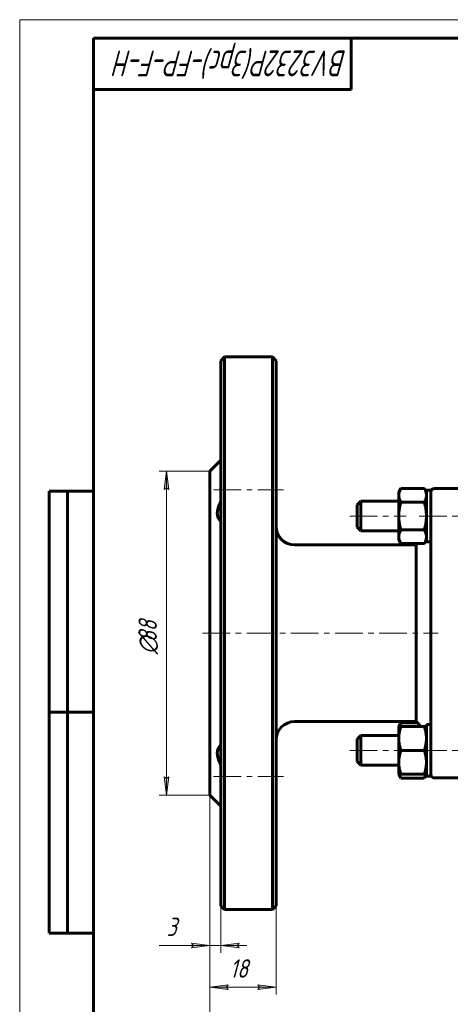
# Model space of a CAD drawing. Header units: millimetres. Extents: x 0 to 594, y 0 to 420.
# Tile 2 of 8: x 0 to 117, y 153 to 420. Entities that reach past the tile are written whole.
import ezdxf

# ---------------------------------------------------------------- set-up
doc = ezdxf.new("R2010")
doc.units = ezdxf.units.MM
for name, pattern in [('K5LT_AXLED', [12, 7.5, -1.5, 1.5, -1.5]), ('K5LT_BASIC', [0]), ('K5LT_THIN', [0])]:
    doc.linetypes.add(name, pattern=pattern)
doc.layers.add('Системный слой', color=7, linetype='Continuous')
doc.layers.add('Системный слой (1)', color=7, linetype='Continuous', true_color=0x6c6c6c)
doc.styles.add('KDIMTEXTSTYLE', font='GOST_AU.SHX', dxfattribs={"width": 0.96, "oblique": 15, "height": 5})
doc.styles.add('KTEXTSTYLE', font='GOST_AU.SHX', dxfattribs={"width": 0.96, "height": 5})
doc.dimstyles.new('KDIMSTYLE (1.00)', dxfattribs={"dimtxt": 5, "dimasz": 1, "dimexe": 2, "dimexo": 0, "dimgap": 1, "dimtad": 1, "dimtxsty": 'KDIMTEXTSTYLE', "dimsah": 1, "dimcen": 0, "dimdle": 1, "dimadec": 0, "dimazin": 0, "dimtfac": 0.667, "dimtmove": 0, "dimatfit": 3, "dimfxl": 1, "dimtvp": 1, "dimtolj": 1, "dimtzin": 0, "dimarcsym": 0})

# ---------------------------------------------------------------- blocks, each defined once
blk = doc.blocks.new('U0')
at = {"layer": 'Системный слой (1)', "color": 150, "linetype": 'K5LT_BASIC', "lineweight": 60, "true_color": 0x0080ff}
for p, q in [((110.42, 292.23), (110.42, 285.23)), ((110.42, 285.23), (110.42, 278.23))]:
    blk.add_line(p, q, dxfattribs=at)
blk = doc.blocks.new('D0')
at = {"layer": 'Системный слой (1)'}
for points in [[(51.62, 143.91), (56.62, 144.57), (56.12, 143.91), (56.62, 143.25)], [(251.62, 143.91), (246.62, 144.57), (247.12, 143.91), (246.62, 143.25)]]:
    blk.add_hatch(color=7, dxfattribs=at).paths.add_polyline_path(points)
at = {"layer": 'Системный слой (1)', "color": 7, "linetype": 'K5LT_THIN', "lineweight": 18}
for p, q in [((51.62, 253.41), (51.62, 141.91)), ((251.62, 253.41), (251.62, 141.91)), ((51.62, 143.91), (56.62, 144.57)), ((56.62, 144.57), (56.12, 143.91)), ((247.12, 143.91), (246.62, 144.57)), ((246.62, 144.57), (251.62, 143.91)), ((56.62, 143.25), (51.62, 143.91)), ((56.12, 143.91), (56.62, 143.25)), ((251.62, 143.91), (246.62, 143.25)), ((246.62, 143.25), (247.12, 143.91))]:
    blk.add_line(p, q, dxfattribs=at)
blk.add_wipeout([(131.52, 144.91), (131.52, 152.29), (150.92, 152.29), (150.92, 144.91)]).dxf.layer = 'Системный слой (1)'
blk.add_line((51.62, 143.91), (251.62, 143.91), dxfattribs=at)
at = {"layer": 'Системный слой (1)', "color": 7, "char_height": 5, "attachment_point": 1, "style": 'KTEXTSTYLE'}
for s, insert in [('\\H5.0;\\W1.000;\\Q15;\\Q15;\\W0.965;200', (131.52, 151.5)), ('\\H5.0;\\W1.000;\\Q15;\\Q15;\\W0.965;±', (141.04, 151.5)), ('\\H5.0;\\W1.000;\\Q15;\\Q15;\\W0.965;1,5', (143.95, 151.5))]:
    blk.add_mtext(s, dxfattribs=dict(at, insert=insert))
blk = doc.blocks.new('KDIMARROW_01')
at = {"layer": 'Системный слой'}
blk.add_hatch(color=0, dxfattribs=at).paths.add_polyline_path([(-5, -0.66), (0, 0), (-5, 0.66), (-4.5, 0)])
at = {"layer": 'Системный слой', "color": 0, "linetype": 'K5LT_THIN', "lineweight": 18}
for p, q in [((-4.5, 0), (-5, 0.66)), ((-5, 0.66), (0, 0)), ((0, 0), (-5, -0.66)), ((-5, -0.66), (-4.5, 0))]:
    blk.add_line(p, q, dxfattribs=at)
at = {"layer": 'Системный слой (1)', "color": 0, "linetype": 'K5LT_THIN', "lineweight": 18}
blk.add_line((450.25, 253.41), (449.25, 253.41), dxfattribs=at)
blk = doc.blocks.new('D1')
at = {"layer": 'Системный слой (1)'}
for points in [[(40.5, 292.41), (39.85, 297.41), (39.19, 292.41), (39.85, 292.91)], [(39.85, 209.41), (40.5, 214.41), (39.85, 213.91), (39.19, 214.41)]]:
    blk.add_hatch(color=7, dxfattribs=at).paths.add_polyline_path(points)
at = {"layer": 'Системный слой (1)', "color": 7, "linetype": 'K5LT_THIN', "lineweight": 18}
for p, q in [((51.62, 297.41), (37.85, 297.41)), ((39.19, 292.41), (39.85, 297.41)), ((39.85, 297.41), (40.5, 292.41)), ((39.85, 292.91), (39.19, 292.41)), ((40.5, 292.41), (39.85, 292.91)), ((39.85, 209.41), (39.19, 214.41)), ((39.19, 214.41), (39.85, 213.91)), ((39.85, 213.91), (40.5, 214.41)), ((40.5, 214.41), (39.85, 209.41)), ((51.62, 209.41), (37.85, 209.41))]:
    blk.add_line(p, q, dxfattribs=at)
blk.add_wipeout([(38.85, 247.67), (31.46, 247.67), (31.46, 258.69), (38.85, 258.69)]).dxf.layer = 'Системный слой (1)'
blk.add_line((39.85, 209.41), (39.85, 297.41), dxfattribs=at)
at = {"layer": 'Системный слой (1)', "color": 7, "char_height": 5, "attachment_point": 1, "rotation": 90, "style": 'KTEXTSTYLE'}
for s, insert in [('\\H5.0;\\W1.000;\\Q15;\\Q15;\\W0.965;88', (32.26, 250.98)), ('\\H5.0;\\W1.000;\\Q15;\\Q15;\\W0.965;∅', (32.26, 247.67))]:
    blk.add_mtext(s, dxfattribs=dict(at, insert=insert))
blk = doc.blocks.new('D3')
at = {"layer": 'Системный слой (1)', "color": 7, "linetype": 'K5LT_THIN', "lineweight": 18}
for p, q in [((51.62, 209.41), (51.62, 155.27)), ((69.62, 179.41), (69.62, 155.27))]:
    blk.add_line(p, q, dxfattribs=at)
blk.add_wipeout([(57.06, 158.27), (57.06, 165.66), (63.89, 165.66), (63.89, 158.27)]).dxf.layer = 'Системный слой (1)'
at = {"layer": 'Системный слой (1)'}
for points in [[(56.12, 157.27), (56.62, 157.93), (51.62, 157.27), (56.62, 156.62)], [(69.62, 157.27), (64.62, 157.93), (65.12, 157.27), (64.62, 156.62)]]:
    blk.add_hatch(color=7, dxfattribs=at).paths.add_polyline_path(points)
at = {"layer": 'Системный слой (1)', "color": 7, "linetype": 'K5LT_THIN', "lineweight": 18}
for p, q in [((51.62, 157.27), (56.62, 157.93)), ((56.62, 157.93), (56.12, 157.27)), ((65.12, 157.27), (64.62, 157.93)), ((64.62, 157.93), (69.62, 157.27)), ((56.62, 156.62), (51.62, 157.27)), ((51.62, 157.27), (69.62, 157.27)), ((56.12, 157.27), (56.62, 156.62)), ((69.62, 157.27), (64.62, 156.62)), ((64.62, 156.62), (65.12, 157.27))]:
    blk.add_line(p, q, dxfattribs=at)
at = {"layer": 'Системный слой (1)', "color": 7, "insert": (57.06, 164.86), "char_height": 5, "attachment_point": 1, "style": 'KTEXTSTYLE'}
blk.add_mtext('\\H5.0;\\W1.000;\\Q15;\\Q15;\\W0.965;18', dxfattribs=at)
blk = doc.blocks.new('D4')
at = {"layer": 'Системный слой (1)'}
for points in [[(51.62, 168.6), (46.62, 169.26), (47.12, 168.6), (46.62, 167.95)], [(59.12, 168.6), (59.62, 169.26), (54.62, 168.6), (59.62, 167.95)]]:
    blk.add_hatch(color=7, dxfattribs=at).paths.add_polyline_path(points)
at = {"layer": 'Системный слой (1)', "color": 7, "linetype": 'K5LT_THIN', "lineweight": 18}
for p, q in [((51.62, 209.41), (51.62, 166.6)), ((54.62, 179.41), (54.62, 166.6)), ((51.62, 168.6), (46.62, 169.26)), ((46.62, 169.26), (47.12, 168.6)), ((47.12, 168.6), (46.62, 167.95)), ((46.62, 167.95), (51.62, 168.6)), ((51.62, 168.6), (46.62, 168.6)), ((51.62, 168.6), (54.62, 168.6)), ((59.62, 169.26), (54.62, 168.6)), ((54.62, 168.6), (59.62, 167.95)), ((54.62, 168.6), (61.62, 168.6)), ((59.12, 168.6), (59.62, 169.26)), ((59.62, 167.95), (59.12, 168.6))]:
    blk.add_line(p, q, dxfattribs=at)
blk.add_wipeout([(39.88, 169.6), (39.88, 176.99), (44.42, 176.99), (44.42, 169.6)]).dxf.layer = 'Системный слой (1)'
for p, q in [((46.61, 168.6), (37.88, 168.6)), ((51.62, 168.6), (44.62, 168.6))]:
    blk.add_line(p, q, dxfattribs=at)
at = {"layer": 'Системный слой (1)', "color": 7, "insert": (39.88, 176.19), "char_height": 5, "attachment_point": 1, "style": 'KTEXTSTYLE'}
blk.add_mtext('\\H5.0;\\W1.000;\\Q15;\\Q15;\\W0.965;3', dxfattribs=at)
blk = doc.blocks.new('U21')
at = {"layer": 'Системный слой (1)', "color": 150, "linetype": 'K5LT_BASIC', "lineweight": 60, "true_color": 0x0080ff}
for p, q in [((109.84, 214.08), (110.03, 214.43)), ((110.03, 214.43), (110.17, 214.77)), ((110.17, 214.77), (110.29, 215.09))]:
    blk.add_line(p, q, dxfattribs=at)
blk = doc.blocks.new('U22')
at = {"layer": 'Системный слой (1)', "color": 150, "linetype": 'K5LT_BASIC', "lineweight": 60, "true_color": 0x0080ff}
for p, q in [((103.05, 215.09), (103.16, 214.77)), ((103.16, 214.77), (103.31, 214.43)), ((103.31, 214.43), (103.5, 214.08))]:
    blk.add_line(p, q, dxfattribs=at)
blk = doc.blocks.new('U23')
at = {"layer": 'Системный слой (1)', "color": 150, "linetype": 'K5LT_BASIC', "lineweight": 60, "true_color": 0x0080ff}
for p, q in [((103.16, 228.41), (103.05, 228.09)), ((103.31, 228.74), (103.16, 228.41)), ((103.5, 229.09), (103.31, 228.74))]:
    blk.add_line(p, q, dxfattribs=at)
blk = doc.blocks.new('U44')
at = {"color": 7, "linetype": 'K5LT_THIN', "lineweight": 18}
for p, q in [((0, 0), (0, 420)), ((0, 420), (594, 420))]:
    blk.add_line(p, q, dxfattribs=at)
at = {"color": 150, "linetype": 'K5LT_BASIC', "lineweight": 60, "true_color": 0x0080ff}
for p, q in [((20, 5), (20, 415)), ((20, 415), (589, 415)), ((90, 415), (90, 401)), ((90, 401), (20, 401)), ((8, 172), (8, 292)), ((20, 292), (8, 292)), ((13, 172), (13, 292)), ((20, 232), (8, 232)), ((20, 172), (8, 172))]:
    blk.add_line(p, q, dxfattribs=at)
at = {"color": 7, "insert": (88.83, 404.64), "char_height": 7, "attachment_point": 1, "rotation": 180, "style": 'KTEXTSTYLE'}
blk.add_mtext('\\H5.0;\\W1.000;\\Q15;\\Q15;\\W0.833;\\H7.00;BV3232P(3pc)-FP-F-H', dxfattribs=at)

msp = doc.modelspace()

# ---------------------------------------------------------------- linework, layer by layer
at = {"layer": 'Системный слой (1)', "color": 150, "linetype": 'K5LT_BASIC', "lineweight": 60, "true_color": 0x0080ff}
for p, q in [((54.619, 327.408), (55.619, 328.408)), ((54.619, 327.408), (54.619, 179.408)), ((55.619, 253.408), (55.619, 328.408)), ((55.619, 328.408), (68.619, 328.408)), ((68.619, 328.408), (68.619, 253.408)), ((69.619, 327.408), (68.619, 328.408)), ((69.619, 179.408), (69.619, 327.408)), ((51.619, 297.408), (54.619, 300.408)), ((51.619, 209.408), (51.619, 297.408)), ((102.919, 291.728), (103.5, 292.734)), ((102.919, 290.857), (102.919, 291.728)), ((103.5, 292.734), (109.839, 292.734)), ((110.419, 291.728), (109.839, 292.734)), ((111.619, 292.228), (110.419, 292.228)), ((111.619, 292.228), (111.619, 285.228)), ((112.619, 292.728), (120.619, 292.728)), ((91.619, 288.228), (92.619, 289.228)), ((102.919, 289.228), (92.619, 289.228)), ((92.619, 285.228), (92.619, 289.228)), ((102.919, 285.228), (102.919, 290.857)), ((103.5, 288.981), (109.839, 288.981)), ((91.619, 288.228), (91.619, 282.228)), ((92.619, 281.228), (92.619, 285.228)), ((102.919, 279.599), (102.919, 285.228)), ((111.619, 285.228), (111.619, 280.105)), ((91.619, 282.228), (92.619, 281.228)), ((102.919, 281.228), (92.619, 281.228)), ((103.5, 281.475), (109.839, 281.475)), ((102.919, 278.728), (102.919, 279.599)), ((102.919, 278.728), (103.5, 277.723)), ((110.419, 278.728), (109.839, 277.723)), ((111.619, 278.228), (110.419, 278.228)), ((111.619, 280.105), (111.619, 273.298)), ((74.619, 277.408), (107.619, 277.408)), ((103.5, 277.723), (109.839, 277.723)), ((107.619, 277.408), (107.934, 277.723)), ((107.619, 277.408), (107.619, 253.408)), ((111.619, 273.298), (111.619, 268.292)), ((111.619, 268.292), (111.619, 238.525)), ((55.619, 178.408), (55.619, 253.408)), ((68.619, 253.408), (68.619, 178.408)), ((107.619, 253.408), (107.619, 229.408)), ((111.619, 238.525), (111.619, 233.518)), ((111.619, 233.518), (111.619, 226.711)), ((74.619, 229.408), (107.619, 229.408)), ((102.919, 228.089), (103.5, 229.094)), ((102.919, 228.089), (103.5, 228.089)), ((102.919, 224.839), (102.919, 228.089)), ((103.5, 229.094), (107.934, 229.094)), ((103.5, 228.089), (109.839, 228.089)), ((107.619, 229.408), (108.939, 228.089)), ((109.839, 228.089), (110.419, 228.089)), ((110.419, 228.589), (110.419, 214.589)), ((111.619, 228.589), (110.419, 228.589)), ((91.619, 224.589), (92.619, 225.589)), ((91.619, 224.589), (91.619, 218.589)), ((102.919, 225.589), (92.619, 225.589)), ((92.619, 221.589), (92.619, 225.589)), ((102.919, 218.339), (102.919, 224.839)), ((111.619, 226.711), (111.619, 214.589)), ((92.619, 217.589), (92.619, 221.589)), ((103.5, 221.589), (109.839, 221.589)), ((91.619, 218.589), (92.619, 217.589)), ((102.919, 217.589), (92.619, 217.589)), ((102.919, 215.089), (102.919, 218.339)), ((103.5, 215.089), (102.919, 215.089)), ((102.919, 215.089), (103.5, 214.083)), ((103.5, 215.089), (109.839, 215.089)), ((103.5, 214.083), (109.839, 214.083)), ((110.419, 215.089), (109.839, 215.089)), ((110.419, 215.089), (109.839, 214.083)), ((111.619, 214.589), (110.419, 214.589)), ((112.619, 214.089), (120.619, 214.089)), ((51.619, 209.408), (54.619, 206.408)), ((54.619, 179.408), (55.619, 178.408)), ((69.619, 179.408), (68.619, 178.408)), ((55.619, 178.408), (68.619, 178.408))]:
    msp.add_line(p, q, dxfattribs=at)
at = {"layer": 'Системный слой (1)', "color": 30, "linetype": 'K5LT_AXLED', "lineweight": 18, "true_color": 0xff8000}
for p, q in [((89.619, 285.228), (104.919, 285.228)), ((108.419, 285.228), (194.819, 285.228))]:
    msp.add_line(p, q, dxfattribs=at)
at = {"layer": 'Системный слой (1)', "color": 150, "linetype": 'K5LT_BASIC', "lineweight": 60, "true_color": 0x0080ff}
for centre, radius, start, end in [((112.619, 291.728), 1, 90, 180), ((74.619, 282.408), 5, 180, 270), ((74.619, 224.408), 5, 90, 180), ((112.619, 215.089), 1, 180, 270)]:
    msp.add_arc(centre, radius, start, end, dxfattribs=at)
for points in [[(103.5, 292.734), (102.919, 291.728), (102.919, 290.857)], [(110.419, 290.857), (110.419, 291.728), (109.839, 292.734)], [(102.919, 290.857), (102.919, 289.986), (103.5, 288.981)], [(103.5, 288.981), (102.919, 286.97), (102.919, 285.228)], [(109.839, 288.981), (110.419, 289.986), (110.419, 290.857)], [(110.419, 285.228), (110.419, 286.97), (109.839, 288.981)], [(102.919, 285.228), (102.919, 283.486), (103.5, 281.475)], [(109.839, 281.475), (110.419, 283.486), (110.419, 285.228)], [(103.5, 281.475), (102.919, 280.47), (102.919, 279.599)], [(110.419, 279.599), (110.419, 280.47), (109.839, 281.475)], [(102.919, 279.599), (102.919, 278.728), (103.5, 277.723)], [(109.839, 277.723), (110.419, 278.728), (110.419, 279.599)]]:
    msp.add_rational_spline(points, [1, 1.0379548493, 1], degree=2, dxfattribs=at)
msp.add_open_spline([(54.619, 289.226), (54.467, 288.936), (54.327, 288.645), (53.828, 287.481), (53.619, 286.635), (53.619, 285.235), (53.828, 284.635), (54.327, 284.068), (54.467, 283.945), (54.619, 283.84)], degree=3, knots=[2.42683138, 2.42683138, 2.42683138, 2.42683138, 2.52444045, 2.52444045, 2.82145086, 2.82145086, 3.11846126, 3.11846126, 3.21607034, 3.21607034, 3.21607034, 3.21607034], dxfattribs=at)

# ---------------------------------------------------------------- block references
at = {"layer": 'Системный слой (1)'}
msp.add_blockref('U0', (0, 0), dxfattribs=at)

# ---------------------------------------------------------------- next in the draw order: dimensions: what is measured, and where the dimension line sits
at = {"layer": 'Системный слой (1)', "color": 7}
dim = msp.add_linear_dim(base=(51.619, 143.911), p1=(251.619, 253.408), p2=(51.619, 253.408), dimstyle='KDIMSTYLE (1.00)', override={"dimexo": 0, "dimpost": '\\H5.0;\\W0.965;\\Q15;<>', "dimblk1": 'KDIMARROW_01', "dimblk2": 'KDIMARROW_01', "dimse1": 0, "dimse2": 0, "dimclrt": 7, "dimtol": 1, "dimtp": 1.5, "dimtm": 1.5, "dimtdec": 5, "dimtolj": 1}, dxfattribs=at)
dim.commit()
dim.dimension.update_dxf_attribs({"geometry": 'D0', "text_midpoint": (141.619, 143.911), "dimtype": 160})

# ---------------------------------------------------------------- next in the draw order: linework, layer by layer
at = {"layer": 'Системный слой (1)', "color": 30, "linetype": 'K5LT_AXLED', "lineweight": 18, "true_color": 0xff8000}
for p, q in [((89.619, 221.589), (104.919, 221.589)), ((108.419, 221.589), (194.819, 221.589))]:
    msp.add_line(p, q, dxfattribs=at)
at = {"layer": 'Системный слой (1)', "color": 150, "linetype": 'K5LT_BASIC', "lineweight": 60, "true_color": 0x0080ff}
for points in [[(103.5, 228.089), (102.919, 226.347), (102.919, 224.839)], [(110.419, 224.839), (110.419, 226.347), (109.839, 228.089)], [(102.919, 224.839), (102.919, 223.33), (103.5, 221.589)], [(109.839, 221.589), (110.419, 223.33), (110.419, 224.839)], [(103.5, 221.589), (102.919, 219.847), (102.919, 218.339)], [(110.419, 218.339), (110.419, 219.847), (109.839, 221.589)], [(102.919, 218.339), (102.919, 216.83), (103.5, 215.089)], [(109.839, 215.089), (110.419, 216.83), (110.419, 218.339)]]:
    msp.add_rational_spline(points, [1, 1.0379548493, 1], degree=2, dxfattribs=at)
msp.add_open_spline([(54.619, 222.976), (54.467, 222.871), (54.327, 222.748), (53.828, 222.181), (53.619, 221.581), (53.619, 220.181), (53.828, 219.335), (54.327, 218.172), (54.467, 217.881), (54.619, 217.591)], degree=3, knots=[2.42683138, 2.42683138, 2.42683138, 2.42683138, 2.52444045, 2.52444045, 2.82145086, 2.82145086, 3.11846126, 3.11846126, 3.21607034, 3.21607034, 3.21607034, 3.21607034], dxfattribs=at)

# ---------------------------------------------------------------- next in the draw order: block references
at = {"layer": 'Системный слой (1)'}
for name in ['U23', 'U22', 'U21']:
    msp.add_blockref(name, (0, 0), dxfattribs=at)

# ---------------------------------------------------------------- next in the draw order: dimensions: what is measured, and where the dimension line sits
at = {"layer": 'Системный слой (1)', "color": 7}
dim = msp.add_linear_dim(base=(39.846, 209.408), p1=(51.619, 297.408), p2=(51.619, 209.408), angle=90, dimstyle='KDIMSTYLE (1.00)', override={"dimexo": 0, "dimpost": '\\H5.0;\\W0.965;\\Q15;∅<>', "dimblk1": 'KDIMARROW_01', "dimblk2": 'KDIMARROW_01', "dimse1": 0, "dimse2": 0, "dimclrt": 7, "dimtol": 1, "dimtp": 0, "dimtm": 0, "dimtdec": 5, "dimtolj": 1}, dxfattribs=at)
dim.commit()
dim.dimension.update_dxf_attribs({"geometry": 'D1', "text_midpoint": (39.846, 253.408), "dimtype": 160})

# ---------------------------------------------------------------- next in the draw order: linework, layer by layer
at = {"layer": 'Системный слой (1)', "color": 30, "linetype": 'K5LT_AXLED', "lineweight": 18, "true_color": 0xff8000}
for p, q in [((52.619, 292.299), (71.619, 292.299)), ((49.619, 253.408), (113.619, 253.408)), ((52.619, 214.517), (71.619, 214.517))]:
    msp.add_line(p, q, dxfattribs=at)

# ---------------------------------------------------------------- next in the draw order: dimensions: what is measured, and where the dimension line sits
at = {"layer": 'Системный слой (1)', "color": 7}
dim = msp.add_linear_dim(base=(51.619, 157.275), p1=(69.619, 179.408), p2=(51.619, 209.408), dimstyle='KDIMSTYLE (1.00)', override={"dimexo": 0, "dimpost": '\\H5.0;\\W0.965;\\Q15;<>', "dimblk1": 'KDIMARROW_01', "dimblk2": 'KDIMARROW_01', "dimse1": 0, "dimse2": 0, "dimclrt": 7, "dimtol": 1, "dimtp": 0, "dimtm": 0, "dimtdec": 5, "dimtolj": 1}, dxfattribs=at)
dim.commit()
dim.dimension.update_dxf_attribs({"geometry": 'D3', "text_midpoint": (60.619, 157.275), "dimtype": 160})

# ---------------------------------------------------------------- next in the draw order: dimensions: what is measured, and where the dimension line sits
dim = msp.add_linear_dim(base=(51.619, 168.604), p1=(54.619, 179.408), p2=(51.619, 209.408), dimstyle='KDIMSTYLE (1.00)', override={"dimexo": 0, "dimtoh": 1, "dimpost": '\\H5.0;\\W0.965;\\Q15;<>', "dimblk1": 'KDIMARROW_01', "dimblk2": 'KDIMARROW_01', "dimse1": 0, "dimse2": 0, "dimclrt": 7, "dimtol": 1, "dimtp": 0, "dimtm": 0, "dimtdec": 5, "dimtmove": 1, "dimtolj": 1}, dxfattribs=at)
dim.commit()
dim.dimension.update_dxf_attribs({"geometry": 'D4', "text_midpoint": (42.244, 168.604), "dimtype": 160})

# ---------------------------------------------------------------- next in the draw order: block references
msp.add_blockref('U44', (0, 0))

doc.saveas('drawing.dxf')
